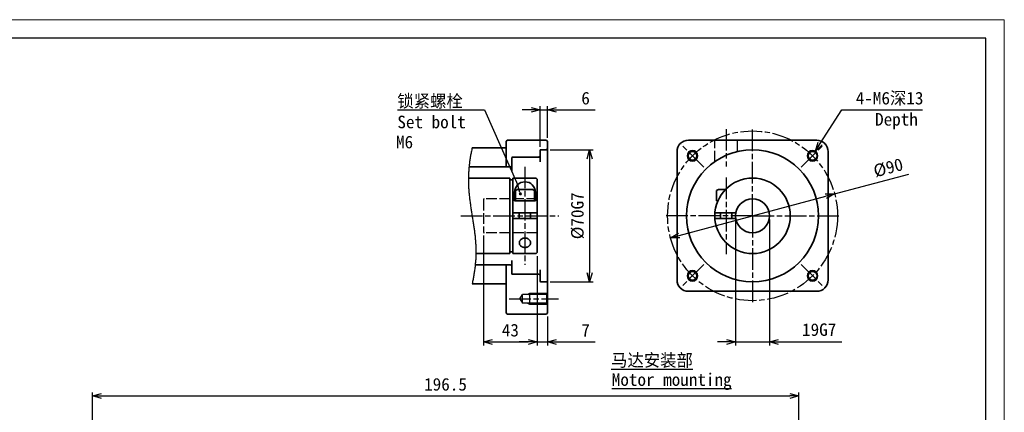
# Model space of a CAD drawing. Header units: millimetres. Extents: x 107 to 537, y 73 to 378.
# Tile 3 of 3: x 263 to 537, y 268 to 378. Entities that reach past the tile are written whole.
import ezdxf
from ezdxf.enums import TextEntityAlignment as Align

# ---------------------------------------------------------------- set-up
doc = ezdxf.new("R2010")
doc.units = ezdxf.units.MM
doc.linetypes.add('AM_ISO02W050x2', pattern=[3.75, 3, -0.75])
doc.linetypes.add('AM_ISO08W050x2', pattern=[9, 6, -0.75, 1.5, -0.75])
for name, color, linetype, lineweight in [('AM_1', 131, 'Continuous', 35), ('AM_5', 3, 'Continuous', 25), ('SYMBOL_VR', 7, 'Continuous', 25), ('图框_外框线', 7, 'Continuous', 18)]:
    doc.layers.add(name, color=color, linetype=linetype, lineweight=lineweight)
doc.dimstyles.new('AM_JIS$0', dxfattribs={"dimtxt": 3.5, "dimasz": 2.5, "dimexe": 1, "dimexo": 1, "dimgap": 1.5, "dimtad": 3, "dimdec": 3, "dimdsep": 46, "dimtxsty": 'Standard', "dimblk": 'OPEN30', "dimcen": 0, "dimclrd": 256, "dimclre": 256, "dimclrt": 2, "dimadec": 3, "dimazin": 2, "dimtp": 0.1, "dimtm": 0.1, "dimtfac": 0.71, "dimtdec": 3, "dimtmove": 0, "dimatfit": 3, "dimldrblk": 'OPEN30', "dimfxl": 1, "dimlwd": -1, "dimlwe": -1, "dimarcsym": 1})

# ---------------------------------------------------------------- blocks, each defined once
blk = doc.blocks.new('_Open30')
at = {"color": 0, "linetype": 'ByBlock', "lineweight": -2}
for p, q in [((-1, 0.27), (0, 0)), ((0, 0), (-1, -0.27)), ((0, 0), (-1, 0))]:
    blk.add_line(p, q, dxfattribs=at)
blk = doc.blocks.new('A3-123_アダプタタイプ_ブッシュ無し')
at = {"layer": 'SYMBOL_VR'}
h = blk.add_hatch(color=3, dxfattribs=at)
edge = h.paths.add_edge_path(flags=0)
edge.add_arc((-114.71, -34.03), 0.446, 0, 360)
at = {"layer": 'SYMBOL_VR', "color": 3}
for p, q in [((-148.93, -10.63), (-124.67, -10.63)), ((-124.67, -10.63), (-115.37, -31.62)), ((-111.72, -10.63), (-114.22, -10.63)), ((-109.22, -20.96), (-109.22, -9.63)), ((-109.22, -10.63), (-107.12, -10.63)), ((-107.12, -18.44), (-107.12, -9.63)), ((-104.62, -10.63), (-93.87, -10.63)), ((-31.27, -20.04), (-25.31, -10.63)), ((-25.31, -10.63), (-2.81, -10.63)), ((-128.25, -21.8), (-128.32, -22.1)), ((-128.19, -21.51), (-128.25, -21.8)), ((-128.13, -21.22), (-128.19, -21.51)), ((-106.44, -21.75), (-94.44, -21.75)), ((-128.73, -24.44), (-128.78, -24.74)), ((-128.69, -24.15), (-128.73, -24.44)), ((-128.64, -23.85), (-128.69, -24.15)), ((-128.59, -23.56), (-128.64, -23.85)), ((-128.54, -23.27), (-128.59, -23.56)), ((-128.49, -22.97), (-128.54, -23.27)), ((-128.43, -22.68), (-128.49, -22.97)), ((-128.37, -22.39), (-128.43, -22.68)), ((-128.32, -22.1), (-128.37, -22.39)), ((-95.44, -24.25), (-95.44, -56.01)), ((-129.05, -27.11), (-129.07, -27.41)), ((-129.02, -26.81), (-129.05, -27.11)), ((-128.99, -26.52), (-129.02, -26.81)), ((-128.96, -26.22), (-128.99, -26.52)), ((-128.93, -25.92), (-128.96, -26.22)), ((-128.89, -25.63), (-128.93, -25.92)), ((-128.86, -25.33), (-128.89, -25.63)), ((-128.82, -25.03), (-128.86, -25.33)), ((-128.78, -24.74), (-128.82, -25.03)), ((-129.17, -29.19), (-129.18, -29.49)), ((-129.18, -29.49), (-129.18, -29.78)), ((-129.18, -29.78), (-129.18, -30.08)), ((-129.18, -30.08), (-129.18, -30.38)), ((-129.16, -28.89), (-129.17, -29.19)), ((-129.15, -28.6), (-129.16, -28.89)), ((-129.13, -28.3), (-129.15, -28.6)), ((-129.11, -28), (-129.13, -28.3)), ((-129.09, -27.7), (-129.11, -28)), ((-129.07, -27.41), (-129.09, -27.7)), ((-27.29, -34.03), (-6.66, -28.52)), ((-129.18, -30.38), (-129.18, -30.68)), ((-129.18, -30.68), (-129.17, -30.97)), ((-129.17, -30.97), (-129.17, -31.27)), ((-129.17, -31.27), (-129.15, -31.57)), ((-129.15, -31.57), (-129.14, -31.86)), ((-129.14, -31.86), (-129.13, -32.16)), ((-129.13, -32.16), (-129.11, -32.45)), ((-129.11, -32.45), (-129.09, -32.75)), ((-129.09, -32.75), (-129.07, -33.05)), ((-129.07, -33.05), (-129.04, -33.34)), ((-129.04, -33.34), (-129.02, -33.64)), ((-129.02, -33.64), (-128.99, -33.93)), ((-128.99, -33.93), (-128.96, -34.23)), ((-128.96, -34.23), (-128.93, -34.52)), ((-128.93, -34.52), (-128.9, -34.82)), ((-128.9, -34.82), (-128.86, -35.12)), ((-128.86, -35.12), (-128.83, -35.41)), ((-128.83, -35.41), (-128.79, -35.71)), ((-70.54, -45.58), (-29.71, -34.67)), ((-128.79, -35.71), (-128.75, -36)), ((-128.75, -36), (-128.71, -36.3)), ((-128.71, -36.3), (-128.67, -36.59)), ((-128.67, -36.59), (-128.63, -36.89)), ((-128.63, -36.89), (-128.59, -37.18)), ((-128.59, -37.18), (-128.54, -37.48)), ((-128.54, -37.48), (-128.5, -37.77)), ((-128.5, -37.77), (-128.45, -38.07)), ((-128.45, -38.07), (-128.41, -38.36)), ((-128.41, -38.36), (-128.36, -38.65)), ((-128.36, -38.65), (-128.32, -38.95)), ((-128.32, -38.95), (-128.27, -39.24)), ((-128.27, -39.24), (-128.22, -39.54)), ((-128.22, -39.54), (-128.18, -39.83)), ((-128.18, -39.83), (-128.13, -40.13)), ((-128.13, -40.13), (-128.08, -40.42)), ((-128.08, -40.42), (-128.04, -40.72)), ((-128.04, -40.72), (-127.99, -41.01)), ((-127.99, -41.01), (-127.94, -41.31)), ((-127.94, -41.31), (-127.9, -41.6)), ((-127.9, -41.6), (-127.85, -41.9)), ((-127.85, -41.9), (-127.8, -42.19)), ((-127.8, -42.19), (-127.76, -42.49)), ((-127.76, -42.49), (-127.72, -42.78)), ((-127.72, -42.78), (-127.67, -43.07)), ((-127.67, -43.07), (-127.63, -43.37)), ((-127.63, -43.37), (-127.59, -43.66)), ((-127.59, -43.66), (-127.55, -43.96)), ((-54.85, -41.13), (-54.85, -76.23)), ((-45.4, -41.13), (-45.4, -76.23)), ((-127.55, -43.96), (-127.51, -44.25)), ((-127.51, -44.25), (-127.47, -44.55)), ((-127.47, -44.55), (-127.43, -44.85)), ((-127.43, -44.85), (-127.4, -45.14)), ((-127.4, -45.14), (-127.36, -45.44)), ((-127.36, -45.44), (-127.33, -45.73)), ((-127.33, -45.73), (-127.3, -46.03)), ((-127.3, -46.03), (-127.27, -46.32)), ((-127.27, -46.32), (-127.24, -46.62)), ((-124.98, -45.64), (-124.98, -76.23)), ((-127.24, -46.62), (-127.22, -46.91)), ((-127.22, -46.91), (-127.19, -47.21)), ((-127.19, -47.21), (-127.17, -47.51)), ((-127.17, -47.51), (-127.15, -47.8)), ((-127.15, -47.8), (-127.13, -48.1)), ((-127.13, -48.1), (-127.12, -48.39)), ((-127.12, -48.39), (-127.1, -48.69)), ((-127.1, -48.69), (-127.09, -48.99)), ((-127.09, -48.99), (-127.08, -49.28)), ((-127.08, -49.28), (-127.08, -49.58)), ((-127.13, -51.96), (-127.14, -52.26)), ((-127.11, -51.66), (-127.13, -51.96)), ((-127.1, -51.36), (-127.11, -51.66)), ((-127.09, -51.07), (-127.1, -51.36)), ((-127.08, -50.77), (-127.09, -51.07)), ((-127.08, -49.58), (-127.08, -49.88)), ((-127.08, -49.88), (-127.08, -50.17)), ((-127.08, -50.17), (-127.08, -50.47)), ((-127.08, -50.47), (-127.08, -50.77)), ((-110.01, -51.32), (-110.01, -76.23)), ((-110.01, -51.32), (-110.01, -76.23)), ((-127.36, -54.63), (-127.4, -54.93)), ((-127.33, -54.33), (-127.36, -54.63)), ((-127.3, -54.04), (-127.33, -54.33)), ((-127.26, -53.74), (-127.3, -54.04)), ((-127.24, -53.44), (-127.26, -53.74)), ((-127.21, -53.15), (-127.24, -53.44)), ((-127.19, -52.85), (-127.21, -53.15)), ((-127.16, -52.55), (-127.19, -52.85)), ((-127.14, -52.26), (-127.16, -52.55)), ((-127.77, -57.28), (-127.83, -57.58)), ((-127.72, -56.99), (-127.77, -57.28)), ((-127.67, -56.7), (-127.72, -56.99)), ((-127.62, -56.4), (-127.67, -56.7)), ((-127.57, -56.11), (-127.62, -56.4)), ((-127.53, -55.81), (-127.57, -56.11)), ((-127.48, -55.52), (-127.53, -55.81)), ((-127.44, -55.22), (-127.48, -55.52)), ((-127.4, -54.93), (-127.44, -55.22)), ((-128.07, -58.74), (-128.13, -59.03)), ((-128, -58.45), (-128.07, -58.74)), ((-127.94, -58.16), (-128, -58.45)), ((-127.88, -57.87), (-127.94, -58.16)), ((-127.83, -57.58), (-127.88, -57.87)), ((-106.44, -58.51), (-94.44, -58.51)), ((-114.83, -63.23), (-114.12, -62)), ((-107.32, -62), (-114.12, -62)), ((-114.12, -64.46), (-114.12, -62)), ((-112.12, -64.73), (-112.12, -61.73)), ((-114.83, -63.23), (-114.12, -64.46)), ((-107.32, -64.46), (-114.12, -64.46)), ((-107.12, -68.16), (-107.12, -76.23)), ((-122.48, -75.23), (-112.51, -75.23)), ((-112.51, -75.23), (-115.01, -75.23)), ((-110.01, -75.23), (-107.12, -75.23)), ((-104.62, -75.23), (-93.87, -75.23)), ((-57.35, -75.23), (-59.85, -75.23)), ((-54.85, -75.23), (-45.4, -75.23)), ((-42.9, -75.23), (-25.32, -75.23))]:
    blk.add_line(p, q, dxfattribs=at)
at = {"layer": 'SYMBOL_VR', "color": 4, "linetype": 'AM_ISO08W050x2'}
for p, q in [((-57.48, -15.97), (-57.48, -26.43)), ((-50.12, -40.13), (-50.12, -15.97)), ((-63.65, -26.6), (-70.02, -20.24)), ((-36.6, -26.6), (-30.23, -20.24)), ((-113.43, -26.47), (-113.43, -53.78)), ((-57.48, -29.48), (-57.48, -50.78)), ((-131.28, -40.13), (-103.97, -40.13)), ((-107.12, -40.13), (-107.12, -40.13)), ((-50.12, -40.13), (-74.28, -40.13)), ((-50.12, -40.13), (-25.97, -40.13)), ((-50.12, -40.13), (-50.12, -64.28)), ((-63.65, -53.66), (-70.02, -60.02)), ((-36.6, -53.66), (-30.23, -60.02)), ((-117.83, -63.23), (-104.12, -63.23))]:
    blk.add_line(p, q, dxfattribs=at)
at = {"layer": 'SYMBOL_VR', "color": 4, "lineweight": 35}
for p, q in [((-118.36, -19.12), (-118.68, -19.44)), ((-107.44, -19.12), (-118.36, -19.12)), ((-107.44, -19.12), (-107.12, -19.44)), ((-67.98, -19.12), (-32.27, -19.12)), ((-118.68, -21.22), (-128.13, -21.22)), ((-118.68, -19.44), (-118.68, -26.47)), ((-107.44, -21.75), (-109.01, -21.75)), ((-107.12, -21.43), (-107.44, -21.75)), ((-107.12, -19.44), (-107.12, -67.16)), ((-117.1, -24.06), (-117.1, -27.73)), ((-109.54, -23.85), (-116.89, -23.85)), ((-109.22, -23.53), (-109.54, -23.85)), ((-109.22, -21.96), (-109.22, -25.11)), ((-71.13, -22.27), (-71.13, -57.98)), ((-29.12, -22.27), (-29.12, -57.98)), ((-117.42, -26.47), (-128.99, -26.47)), ((-117.42, -26.47), (-117.1, -26.16)), ((-117.63, -29.63), (-129.18, -29.63)), ((-117.63, -29.63), (-117.63, -50.63)), ((-110.33, -29.63), (-116.84, -29.63)), ((-116.84, -29.63), (-116.84, -50.63)), ((-110.33, -29.63), (-110.01, -29.94)), ((-110.01, -29.94), (-110.01, -50.32)), ((-116.84, -30.15), (-117.63, -30.15)), ((-116.05, -33.09), (-115.51, -32.78)), ((-111.35, -32.78), (-115.51, -32.78)), ((-110.8, -33.09), (-111.35, -32.78)), ((-60.1, -33.09), (-59.56, -32.78)), ((-59.56, -32.78), (-57.62, -32.78)), ((-116.31, -33.56), (-116.31, -35.93)), ((-116.05, -33.09), (-116.05, -35.93)), ((-110.8, -33.09), (-110.8, -35.93)), ((-110.54, -33.56), (-110.54, -35.93)), ((-60.1, -33.09), (-60.1, -35.93)), ((-110.54, -35.93), (-116.31, -35.93)), ((-60.1, -35.93), (-59.75, -35.93)), ((-110.01, -39.34), (-116.84, -39.34)), ((-110.01, -40.92), (-116.84, -40.92)), ((-115, -39.34), (-115, -40.92)), ((-111.85, -39.34), (-111.85, -40.92)), ((-60.6, -39.34), (-54.78, -39.34)), ((-60.6, -40.92), (-54.78, -40.92)), ((-59.05, -39.34), (-59.05, -40.92)), ((-55.9, -39.34), (-55.9, -40.92)), ((-114.33, -46.55), (-114.44, -46.62)), ((-114.21, -46.49), (-114.33, -46.55)), ((-114.09, -46.44), (-114.21, -46.49)), ((-113.96, -46.39), (-114.09, -46.44)), ((-113.83, -46.36), (-113.96, -46.39)), ((-113.7, -46.34), (-113.83, -46.36)), ((-113.56, -46.32), (-113.7, -46.34)), ((-113.43, -46.32), (-113.56, -46.32)), ((-113.29, -46.32), (-113.43, -46.32)), ((-113.15, -46.34), (-113.29, -46.32)), ((-113.02, -46.36), (-113.15, -46.34)), ((-112.89, -46.39), (-113.02, -46.36)), ((-112.76, -46.44), (-112.89, -46.39)), ((-112.64, -46.49), (-112.76, -46.44)), ((-112.52, -46.55), (-112.64, -46.49)), ((-112.41, -46.62), (-112.52, -46.55)), ((-114.99, -47.51), (-115, -47.63)), ((-115, -47.63), (-114.99, -47.74)), ((-114.98, -47.4), (-114.99, -47.51)), ((-114.99, -47.74), (-114.98, -47.86)), ((-114.95, -47.29), (-114.98, -47.4)), ((-114.98, -47.86), (-114.95, -47.97)), ((-114.91, -47.18), (-114.95, -47.29)), ((-114.95, -47.97), (-114.91, -48.08)), ((-114.85, -47.07), (-114.91, -47.18)), ((-114.91, -48.08), (-114.85, -48.18)), ((-114.79, -46.97), (-114.85, -47.07)), ((-114.85, -48.18), (-114.79, -48.28)), ((-114.72, -46.88), (-114.79, -46.97)), ((-114.79, -48.28), (-114.72, -48.38)), ((-114.63, -46.78), (-114.72, -46.88)), ((-114.72, -48.38), (-114.63, -48.47)), ((-114.54, -46.7), (-114.63, -46.78)), ((-114.63, -48.47), (-114.54, -48.56)), ((-114.44, -46.62), (-114.54, -46.7)), ((-114.54, -48.56), (-114.44, -48.63)), ((-114.44, -48.63), (-114.33, -48.7)), ((-114.33, -48.7), (-114.21, -48.77)), ((-114.21, -48.77), (-114.09, -48.82)), ((-114.09, -48.82), (-113.96, -48.86)), ((-113.96, -48.86), (-113.83, -48.9)), ((-113.83, -48.9), (-113.7, -48.92)), ((-113.7, -48.92), (-113.56, -48.94)), ((-113.56, -48.94), (-113.43, -48.94)), ((-113.43, -48.94), (-113.29, -48.94)), ((-113.29, -48.94), (-113.15, -48.92)), ((-113.15, -48.92), (-113.02, -48.9)), ((-113.02, -48.9), (-112.89, -48.86)), ((-112.89, -48.86), (-112.76, -48.82)), ((-112.76, -48.82), (-112.64, -48.77)), ((-112.64, -48.77), (-112.52, -48.7)), ((-112.52, -48.7), (-112.41, -48.63)), ((-112.31, -46.7), (-112.41, -46.62)), ((-112.41, -48.63), (-112.31, -48.56)), ((-112.22, -46.78), (-112.31, -46.7)), ((-112.31, -48.56), (-112.22, -48.47)), ((-112.13, -46.88), (-112.22, -46.78)), ((-112.22, -48.47), (-112.13, -48.38)), ((-112.06, -46.97), (-112.13, -46.88)), ((-112.13, -48.38), (-112.06, -48.28)), ((-112, -47.07), (-112.06, -46.97)), ((-112.06, -48.28), (-112, -48.18)), ((-111.95, -47.18), (-112, -47.07)), ((-112, -48.18), (-111.95, -48.08)), ((-111.9, -47.29), (-111.95, -47.18)), ((-111.95, -48.08), (-111.9, -47.97)), ((-111.87, -47.4), (-111.9, -47.29)), ((-111.9, -47.97), (-111.87, -47.86)), ((-111.86, -47.51), (-111.87, -47.4)), ((-111.87, -47.86), (-111.86, -47.74)), ((-111.85, -47.63), (-111.86, -47.51)), ((-111.86, -47.74), (-111.85, -47.63)), ((-111.85, -47.63), (-111.85, -47.63)), ((-117.63, -50.63), (-127.08, -50.63)), ((-116.84, -50.11), (-117.63, -50.11)), ((-110.33, -50.63), (-116.84, -50.63)), ((-110.33, -50.63), (-110.01, -50.32)), ((-117.42, -53.78), (-127.27, -53.78)), ((-118.68, -67.16), (-118.68, -53.78)), ((-117.42, -53.78), (-117.1, -54.1)), ((-117.1, -56.2), (-117.1, -52.52)), ((-109.54, -56.41), (-116.89, -56.41)), ((-109.22, -56.72), (-109.54, -56.41)), ((-109.22, -58.3), (-109.22, -55.15)), ((-118.68, -59.03), (-128.13, -59.03)), ((-107.44, -58.51), (-109.01, -58.51)), ((-107.12, -58.82), (-107.44, -58.51)), ((-112.12, -61.73), (-112.62, -62)), ((-107.17, -61.73), (-112.12, -61.73)), ((-107.32, -62), (-107.12, -61.66)), ((-107.32, -62), (-107.32, -64.46)), ((-67.98, -61.13), (-32.27, -61.13)), ((-112.12, -64.73), (-112.62, -64.46)), ((-107.17, -64.73), (-112.12, -64.73)), ((-107.32, -64.46), (-107.12, -64.81)), ((-118.68, -67.16), (-118.36, -67.48)), ((-107.44, -67.48), (-118.36, -67.48)), ((-107.44, -67.48), (-107.12, -67.16))]:
    blk.add_line(p, q, dxfattribs=at)
at = {"layer": 'SYMBOL_VR', "color": 6, "linetype": 'AM_ISO02W050x2'}
for p, q in [((-60.63, -25.04), (-60.63, -19.12)), ((-54.32, -22.23), (-54.32, -19.12)), ((-110.01, -35.4), (-124.77, -35.4)), ((-124.98, -35.61), (-124.98, -44.64)), ((-110.01, -44.85), (-124.77, -44.85))]:
    blk.add_line(p, q, dxfattribs=at)
at = {"layer": 'SYMBOL_VR', "color": 3, "linetype": 'Continuous'}
blk.add_line((-114.82, -33.6), (-115.37, -31.62), dxfattribs=at)
at = {"layer": 'SYMBOL_VR', "color": 4, "linetype": 'AM_ISO08W050x2'}
blk.add_circle((-50.12, -40.13), 23.63, dxfattribs=at)
at = {"layer": 'SYMBOL_VR', "color": 4, "lineweight": 35}
for centre, radius in [((-50.12, -40.13), 18.38), ((-66.83, -23.42), 1.23), ((-33.41, -23.42), 1.23), ((-50.12, -40.13), 10.5), ((-50.12, -40.13), 4.73), ((-66.83, -56.84), 1.23), ((-33.41, -56.84), 1.23)]:
    blk.add_circle(centre, radius, dxfattribs=at)
for centre, radius, start, end in [((-67.98, -22.27), 3.15, 90, 180), ((-32.27, -22.27), 3.15, 0, 90), ((-109.01, -21.96), 0.21, 90, 180), ((-116.89, -24.06), 0.21, 90, 180), ((-113.43, -33.56), 2.89, 0, 180), ((-116.89, -56.2), 0.21, 180, 270), ((-109.01, -58.3), 0.21, 180, 270), ((-67.98, -57.98), 3.15, 180, 270), ((-32.27, -57.98), 3.15, 270, 0)]:
    blk.add_arc(centre, radius, start, end, dxfattribs=at)
at = {"layer": 'SYMBOL_VR', "color": 3}
for centre in [(-66.83, -23.42), (-33.41, -23.42), (-66.83, -56.84), (-33.41, -56.84)]:
    blk.add_arc(centre, 1.5, 45, 44.99, dxfattribs=at)
at = {"layer": 'SYMBOL_VR', "color": 6, "linetype": 'AM_ISO02W050x2'}
for centre, start, end in [((-124.77, -35.61), 90, 180), ((-124.77, -44.64), 180, 270)]:
    blk.add_arc(centre, 0.21, start, end, dxfattribs=at)
at = {"layer": 'SYMBOL_VR', "color": 3, "xscale": 2.5, "yscale": 2.5, "zscale": 2.5}
for p in [(-109.22, -10.63), (-110.01, -75.23), (-110.01, -75.23), (-54.85, -75.23)]:
    blk.add_blockref('_Open30', p, dxfattribs=at)
for p, rotation in [((-107.12, -10.63), 180), ((-95.44, -21.75), 90), ((-32.61, -22.15), 237.6322081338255), ((-27.29, -34.03), 14.95479848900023), ((-72.95, -46.23), 194.9547984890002), ((-95.44, -58.51), 270), ((-124.98, -75.23), 180), ((-107.12, -75.23), 180), ((-45.4, -75.23), 180)]:
    blk.add_blockref('_Open30', p, dxfattribs=dict(at, rotation=rotation))
at = {"layer": 'SYMBOL_VR', "color": 2, "insert": (-148.93, -6.43), "char_height": 3.5, "attachment_point": 1}
blk.add_mtext('锁紧螺栓\\PSet bolt', dxfattribs=at)
at = {"layer": 'SYMBOL_VR', "color": 2, "char_height": 3.5, "attachment_point": 1}
for s, width, insert in [('Depth', 27.8992, (-16.03, -11.53)), ('{\\L马达安装部}', 29.3546, (-89.47, -78.57)), ('{\\LMotor mounting}', 35.4402, (-89.27, -83.96))]:
    blk.add_mtext_dynamic_manual_height_columns(s, width=width, gutter_width=17.5, heights=[0], dxfattribs=dict(at, insert=insert))
at = {"layer": 'SYMBOL_VR', "lineweight": 25}
for tag, p in [('2', (-95.37, -7.38)), ('4', (-2.57, -7.38)), ('7', (-95.37, -71.98)), ('5', (-26.82, -71.81))]:
    blk.add_attdef(tag, text='', height=3.5, dxfattribs=at).set_placement(p, align=Align.MIDDLE_RIGHT)
blk.add_attdef('8', text='', height=3.5, dxfattribs=at).set_placement((-149.31, -19.6), align=Align.MIDDLE_LEFT)
blk.add_attdef('3', text='', height=3.5, rotation=14.9548, dxfattribs=at).set_placement((-8.37, -25.62), align=Align.MIDDLE_RIGHT)
blk.add_attdef('1', text='', height=3.5, rotation=90, dxfattribs=at).set_placement((-98.86, -40.13), align=Align.MIDDLE)
blk.add_attdef('6', text='', height=3.5, dxfattribs=at).set_placement((-117.5, -71.98), align=Align.MIDDLE)
blk = doc.blocks.new('*D67')
at = {"layer": 'AM_5', "linetype": 'ByBlock'}
for p, q in [((283.64, 208.23), (283.64, 273.86)), ((286.14, 272.86), (477.64, 272.86)), ((480.14, 234.54), (480.14, 273.86))]:
    blk.add_line(p, q, dxfattribs=at)
at = {"layer": 'Defpoints', "color": 0}
for p in [(480.14, 272.86), (480.14, 233.54), (283.64, 207.23)]:
    blk.add_point(p, dxfattribs=at)
at = {"layer": 'AM_5', "xscale": 2.5, "yscale": 2.5, "zscale": 2.5, "rotation": 180}
blk.add_blockref('_Open30', (283.64, 272.86), dxfattribs=at)
at = {"layer": 'AM_5', "xscale": 2.5, "yscale": 2.5, "zscale": 2.5}
blk.add_blockref('_Open30', (480.14, 272.86), dxfattribs=at)
at = {"layer": 'AM_5', "color": 2, "insert": (381.89, 276.07), "char_height": 3.5, "attachment_point": 5}
blk.add_mtext('196.5', dxfattribs=at)

msp = doc.modelspace()

# ---------------------------------------------------------------- linework, layer by layer
at = {"layer": '图框_外框线', "color": 3}
msp.add_lwpolyline([(107.2591, 73.4438), (537.349, 73.4438), (537.349, 377.5788), (107.2591, 377.5788)], close=True, dxfattribs=at)
at = {"layer": '图框_外框线', "color": 3, "lineweight": 25}
msp.add_lwpolyline([(132.8597, 78.5639), (532.2289, 78.5639), (532.2289, 372.4587), (132.8597, 372.4587)], close=True, dxfattribs=at)

# ---------------------------------------------------------------- block references
at = {"layer": 'AM_1'}
msp.add_blockref('A3-123_アダプタタイプ_ブッシュ無し', (517.4233, 363.121), dxfattribs=at).add_auto_attribs({'1': '%%c70G7', '2': '6', '3': '%%c90', '4': '4-M6深13', '5': '19G7', '6': '43', '7': '7', '8': 'M6'})

# ---------------------------------------------------------------- dimensions: what is measured, and where the dimension line sits
at = {"layer": 'AM_5'}
dim = msp.add_linear_dim(base=(480.1403, 272.8626), p1=(283.6403, 207.2266), p2=(480.1403, 233.5439), dimstyle='AM_JIS$0', override={"dimpost": ''}, dxfattribs=at)
dim.commit()
dim.dimension.update_dxf_attribs({"geometry": '*D67', "text_midpoint": (381.8903, 276.0735)})

doc.saveas('drawing.dxf')
